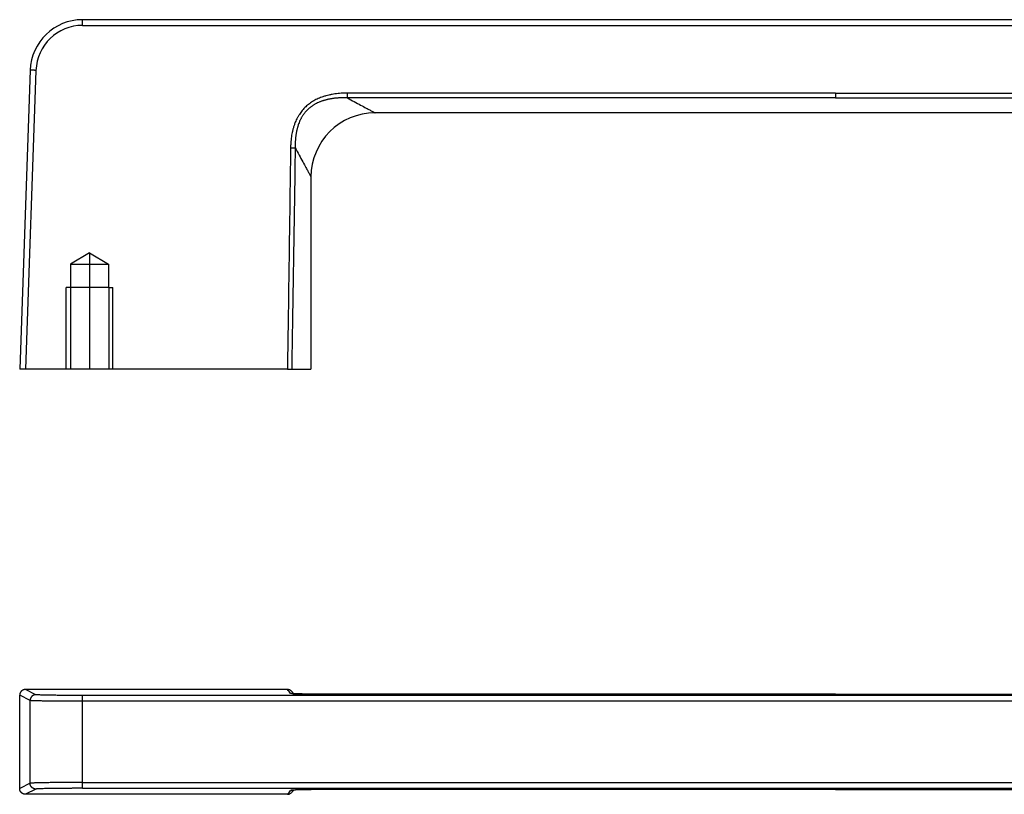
# Model space of a CAD drawing. Header units: millimetres. Extents: x -249 to -80, y 77 to 144.
# Tile 1 of 2: x -249 to -164, y 77 to 144. Entities that reach past the tile are written whole.
import ezdxf

# ---------------------------------------------------------------- set-up
doc = ezdxf.new("R2010")
doc.units = ezdxf.units.MM
doc.linetypes.add('DASHED', pattern=[15, 7, -8])
doc.linetypes.add('DOT_CENTER', pattern=[14, 12, -1, 0, -1])
doc.layers.add('1', color=7, linetype='Continuous')

# ---------------------------------------------------------------- blocks, each defined once
blk = doc.blocks.new('Griff__2', base_point=(-248.5, 77.5))
at = {"color": 4, "linetype": 'Continuous'}
for p, q in [((-247.104, 86.052), (-248, 86.5)), ((-247.604, 85.552), (-248.5, 86)), ((-247.604, 78.448), (-247.604, 85.552)), ((-113.893, 85.985), (-243.107, 85.985)), ((-243.107, 78.515), (-243.107, 85.485)), ((-113.893, 85.485), (-243.107, 85.485)), ((-247.604, 78.448), (-248.5, 78)), ((-247.104, 77.948), (-248, 77.5)), ((-243.107, 78.515), (-113.893, 78.515)), ((-243.107, 78.015), (-113.893, 78.015))]:
    blk.add_line(p, q, dxfattribs=at)
at = {"color": 7, "linetype": 'Continuous'}
for p, q in [((-225.528, 86.5), (-248, 86.5)), ((-248.5, 78), (-248.5, 86)), ((-225.528, 77.5), (-248, 77.5))]:
    blk.add_line(p, q, dxfattribs=at)
at = {"color": 4, "linetype": 'Continuous'}
for centre, start, end in [((-230, 82.5), 37.68852, 41.81131), ((-230, 81.5), 318.1887, 322.31147)]:
    blk.add_arc(centre, 6, start, end, dxfattribs=at)
at = {"color": 7, "linetype": 'Continuous'}
for start, end in [(39.53624, 41.80934), (318.19066, 320.46376)]:
    blk.add_arc((-230, 82), 6.5, start, end, dxfattribs=at)
for points, knots in [([(-248, 86.5), (-248.007, 86.5), (-248.022, 86.5), (-248.045, 86.498), (-248.068, 86.496), (-248.091, 86.492), (-248.114, 86.487), (-248.138, 86.481), (-248.161, 86.474), (-248.184, 86.465), (-248.207, 86.455), (-248.23, 86.444), (-248.252, 86.432), (-248.274, 86.419), (-248.295, 86.404), (-248.315, 86.388), (-248.335, 86.372), (-248.354, 86.354), (-248.372, 86.335), (-248.388, 86.315), (-248.404, 86.295), (-248.419, 86.274), (-248.432, 86.252), (-248.444, 86.23), (-248.455, 86.207), (-248.465, 86.184), (-248.474, 86.161), (-248.481, 86.138), (-248.487, 86.115), (-248.492, 86.091), (-248.496, 86.068), (-248.498, 86.045), (-248.5, 86.023), (-248.5, 86.008), (-248.5, 86)], [0, 0, 0, 0, 0.022302, 0.0449959, 0.0680682, 0.0915032, 0.1152833, 0.1393885, 0.1637972, 0.1884855, 0.2134276, 0.238596, 0.2639617, 0.289494, 0.315161, 0.3409298, 0.3667667, 0.3926375, 0.4185077, 0.4443428, 0.4701086, 0.4957715, 0.5212985, 0.546658, 0.5718193, 0.5967535, 0.6214331, 0.6458327, 0.6699283, 0.6936984, 0.7171232, 0.7401853, 0.7628689, 0.7851608, 0.7851608, 0.7851608, 0.7851608]), ([(-225.155, 86.333), (-225.166, 86.345), (-225.19, 86.37), (-225.231, 86.404), (-225.276, 86.433), (-225.322, 86.457), (-225.371, 86.476), (-225.422, 86.49), (-225.475, 86.498), (-225.51, 86.499), (-225.528, 86.5)], [0, 0, 0, 0, 0.047746, 0.1051871, 0.1577274, 0.2102663, 0.2580552, 0.3155604, 0.3680341, 0.4205063, 0.4205063, 0.4205063, 0.4205063]), ([(-225.131, 86.15), (-225.131, 86.15), (-225.131, 86.15), (-225.13, 86.15), (-225.128, 86.149), (-225.127, 86.149), (-225.125, 86.149), (-225.121, 86.148), (-225.117, 86.148), (-225.112, 86.147), (-225.109, 86.147), (-225.103, 86.146), (-225.094, 86.146), (-225.082, 86.145), (-225.07, 86.143), (-225.059, 86.143), (-225.047, 86.142), (-225.037, 86.141), (-225.027, 86.14), (-225.012, 86.139), (-224.99, 86.138), (-224.962, 86.136), (-224.933, 86.135), (-224.903, 86.133), (-224.874, 86.132), (-224.844, 86.13), (-224.815, 86.129), (-224.787, 86.128), (-224.76, 86.127), (-224.726, 86.126), (-224.687, 86.124), (-224.639, 86.123), (-224.59, 86.121), (-224.54, 86.12), (-224.488, 86.118), (-224.436, 86.117), (-224.382, 86.116), (-224.327, 86.114), (-224.272, 86.113), (-224.216, 86.112), (-224.159, 86.111), (-224.101, 86.11), (-224.043, 86.109), (-223.984, 86.107), (-223.925, 86.107), (-223.866, 86.106), (-223.806, 86.105), (-223.747, 86.104), (-223.695, 86.103), (-223.651, 86.103), (-223.615, 86.102), (-223.577, 86.102), (-223.539, 86.101), (-223.499, 86.101), (-223.458, 86.1), (-223.416, 86.1), (-223.372, 86.099), (-223.328, 86.099), (-223.282, 86.098), (-223.235, 86.098), (-223.187, 86.097), (-223.137, 86.097), (-223.086, 86.096), (-223.034, 86.096), (-222.981, 86.095), (-222.926, 86.095), (-222.87, 86.095), (-222.812, 86.094), (-222.753, 86.094), (-222.693, 86.093), (-222.631, 86.093), (-222.568, 86.092), (-222.503, 86.092), (-222.437, 86.092), (-222.37, 86.091), (-222.3, 86.091), (-222.23, 86.091), (-222.158, 86.09), (-222.085, 86.09), (-222.012, 86.09), (-221.94, 86.089), (-221.868, 86.089), (-221.797, 86.089), (-221.727, 86.089), (-221.658, 86.088), (-221.59, 86.088), (-221.522, 86.088), (-221.456, 86.088), (-221.391, 86.088), (-221.328, 86.087), (-221.279, 86.087), (-221.245, 86.087), (-221.224, 86.087), (-221.201, 86.087), (-221.177, 86.087), (-221.152, 86.087), (-221.125, 86.087), (-221.097, 86.087), (-221.067, 86.087), (-221.036, 86.087), (-221.004, 86.087), (-220.971, 86.087), (-220.936, 86.087), (-220.9, 86.087), (-220.863, 86.087), (-220.824, 86.087), (-220.785, 86.087), (-220.744, 86.087), (-220.702, 86.087), (-220.659, 86.086), (-220.615, 86.086), (-220.57, 86.086), (-220.524, 86.086), (-220.477, 86.086), (-220.428, 86.086), (-220.396, 86.086), (-220.38, 86.086)], [0, 0, 0, 0, 0.000606, 0.001211, 0.002911, 0.004404, 0.005422, 0.010125, 0.014751, 0.019006, 0.022599, 0.025238, 0.037015, 0.049094, 0.061211, 0.073102, 0.084503, 0.095148, 0.104774, 0.113116, 0.140891, 0.169569, 0.198878, 0.228544, 0.258296, 0.287859, 0.31696, 0.345327, 0.372685, 0.398761, 0.44494, 0.492576, 0.541585, 0.591886, 0.643395, 0.696031, 0.74971, 0.804351, 0.85987, 0.916186, 0.973215, 1.030874, 1.089082, 1.147756, 1.206813, 1.26617, 1.325746, 1.385456, 1.445219, 1.48058, 1.517032, 1.554589, 1.593269, 1.633089, 1.674066, 1.716215, 1.759555, 1.804101, 1.849871, 1.89688, 1.945147, 1.994687, 2.045517, 2.097655, 2.151116, 2.205918, 2.262077, 2.31961, 2.378533, 2.438864, 2.500619, 2.563816, 2.628469, 2.694598, 2.762217, 2.831344, 2.901996, 2.974189, 3.047669, 3.120613, 3.192951, 3.264614, 3.33553, 3.40563, 3.474843, 3.5431, 3.610329, 3.67646, 3.741424, 3.80515, 3.867567, 3.88713, 3.908189, 3.930724, 3.954709, 3.980122, 4.00694, 4.03514, 4.064698, 4.095591, 4.127797, 4.161291, 4.196051, 4.232053, 4.269275, 4.307693, 4.347284, 4.388024, 4.429891, 4.472862, 4.516912, 4.56202, 4.608161, 4.655313, 4.703452, 4.752556, 4.752556, 4.752556, 4.752556]), ([(-178.5, 86.086), (-185.472, 86.086), (-199.417, 86.086), (-213.369, 86.086), (-220.357, 86.086), (-220.372, 86.086), (-220.38, 86.086)], [0, 0, 0, 0, 20.917029, 41.834059, 41.856884, 41.879713, 41.879713, 41.879713, 41.879713]), ([(-178.5, 86.086), (-171.528, 86.086), (-157.583, 86.086), (-143.631, 86.086), (-136.643, 86.086), (-136.628, 86.086), (-136.62, 86.086)], [0, 0, 0, 0, 20.917029, 41.834059, 41.856884, 41.879713, 41.879713, 41.879713, 41.879713]), ([(-248, 77.5), (-248.007, 77.5), (-248.022, 77.5), (-248.045, 77.502), (-248.068, 77.504), (-248.091, 77.508), (-248.114, 77.513), (-248.138, 77.519), (-248.161, 77.526), (-248.184, 77.535), (-248.207, 77.545), (-248.23, 77.556), (-248.252, 77.568), (-248.274, 77.581), (-248.295, 77.596), (-248.315, 77.612), (-248.335, 77.628), (-248.354, 77.646), (-248.372, 77.665), (-248.388, 77.685), (-248.404, 77.705), (-248.419, 77.726), (-248.432, 77.748), (-248.444, 77.77), (-248.455, 77.793), (-248.465, 77.816), (-248.474, 77.839), (-248.481, 77.862), (-248.487, 77.885), (-248.492, 77.909), (-248.496, 77.932), (-248.498, 77.955), (-248.5, 77.977), (-248.5, 77.992), (-248.5, 78)], [0, 0, 0, 0, 0.022302, 0.0449959, 0.0680682, 0.0915032, 0.1152833, 0.1393885, 0.1637972, 0.1884855, 0.2134276, 0.238596, 0.2639617, 0.289494, 0.315161, 0.3409298, 0.3667667, 0.3926375, 0.4185077, 0.4443428, 0.4701086, 0.4957715, 0.5212985, 0.546658, 0.5718193, 0.5967535, 0.6214331, 0.6458327, 0.6699283, 0.6936984, 0.7171232, 0.7401853, 0.7628689, 0.7851608, 0.7851608, 0.7851608, 0.7851608]), ([(-220.38, 77.914), (-220.392, 77.914), (-220.417, 77.914), (-220.454, 77.914), (-220.49, 77.914), (-220.526, 77.914), (-220.561, 77.914), (-220.595, 77.914), (-220.629, 77.914), (-220.662, 77.913), (-220.695, 77.913), (-220.727, 77.913), (-220.758, 77.913), (-220.789, 77.913), (-220.819, 77.913), (-220.848, 77.913), (-220.877, 77.913), (-220.905, 77.913), (-220.933, 77.913), (-220.959, 77.913), (-220.985, 77.913), (-221.01, 77.913), (-221.035, 77.913), (-221.058, 77.913), (-221.081, 77.913), (-221.103, 77.913), (-221.125, 77.913), (-221.145, 77.913), (-221.165, 77.913), (-221.184, 77.913), (-221.202, 77.913), (-221.219, 77.913), (-221.236, 77.913), (-221.251, 77.913), (-221.288, 77.913), (-221.347, 77.913), (-221.427, 77.912), (-221.506, 77.912), (-221.584, 77.912), (-221.662, 77.912), (-221.739, 77.911), (-221.815, 77.911), (-221.89, 77.911), (-221.964, 77.911), (-222.038, 77.91), (-222.111, 77.91), (-222.176, 77.91), (-222.236, 77.909), (-222.288, 77.909), (-222.34, 77.909), (-222.391, 77.909), (-222.441, 77.908), (-222.49, 77.908), (-222.539, 77.908), (-222.586, 77.907), (-222.633, 77.907), (-222.679, 77.907), (-222.724, 77.907), (-222.769, 77.906), (-222.812, 77.906), (-222.855, 77.906), (-222.897, 77.905), (-222.938, 77.905), (-222.979, 77.905), (-223.019, 77.904), (-223.058, 77.904), (-223.096, 77.904), (-223.133, 77.903), (-223.17, 77.903), (-223.206, 77.903), (-223.242, 77.902), (-223.277, 77.902), (-223.311, 77.901), (-223.344, 77.901), (-223.376, 77.901), (-223.408, 77.9), (-223.44, 77.9), (-223.47, 77.9), (-223.5, 77.899), (-223.53, 77.899), (-223.558, 77.899), (-223.586, 77.898), (-223.614, 77.898), (-223.641, 77.898), (-223.674, 77.897), (-223.713, 77.897), (-223.758, 77.896), (-223.804, 77.895), (-223.85, 77.895), (-223.895, 77.894), (-223.94, 77.893), (-223.985, 77.892), (-224.03, 77.892), (-224.075, 77.891), (-224.119, 77.89), (-224.163, 77.889), (-224.206, 77.888), (-224.249, 77.887), (-224.292, 77.887), (-224.334, 77.886), (-224.375, 77.885), (-224.417, 77.884), (-224.457, 77.883), (-224.497, 77.882), (-224.536, 77.88), (-224.574, 77.879), (-224.612, 77.878), (-224.649, 77.877), (-224.685, 77.876), (-224.715, 77.875), (-224.739, 77.874), (-224.758, 77.873), (-224.777, 77.872), (-224.797, 77.872), (-224.817, 77.871), (-224.838, 77.87), (-224.859, 77.869), (-224.88, 77.868), (-224.901, 77.867), (-224.922, 77.866), (-224.943, 77.865), (-224.964, 77.864), (-224.984, 77.863), (-225.004, 77.861), (-225.019, 77.86), (-225.03, 77.86), (-225.037, 77.859), (-225.044, 77.859), (-225.052, 77.858), (-225.06, 77.857), (-225.069, 77.857), (-225.077, 77.856), (-225.086, 77.855), (-225.094, 77.854), (-225.101, 77.854), (-225.106, 77.853), (-225.11, 77.853), (-225.114, 77.852), (-225.118, 77.852), (-225.122, 77.852), (-225.124, 77.851), (-225.126, 77.851), (-225.128, 77.851), (-225.129, 77.85), (-225.13, 77.85), (-225.131, 77.85), (-225.131, 77.85), (-225.131, 77.85)], [0, 0, 0, 0, 0.037343, 0.074134, 0.110365, 0.146024, 0.181102, 0.215589, 0.249474, 0.282747, 0.315399, 0.347419, 0.378798, 0.409524, 0.439589, 0.468982, 0.497692, 0.525711, 0.553027, 0.579631, 0.605512, 0.630661, 0.655068, 0.678722, 0.701613, 0.723731, 0.745067, 0.76561, 0.785349, 0.804276, 0.822379, 0.83965, 0.856076, 0.87165, 0.88636, 0.967207, 1.047265, 1.126527, 1.204986, 1.282635, 1.359465, 1.43547, 1.510643, 1.584974, 1.658459, 1.731088, 1.802854, 1.856338, 1.908958, 1.960723, 2.011638, 2.061711, 2.110949, 2.159359, 2.206948, 2.253722, 2.299689, 2.344856, 2.389229, 2.432817, 2.475624, 2.51766, 2.55893, 2.599442, 2.639202, 2.678217, 2.716496, 2.754043, 2.790867, 2.826975, 2.862373, 2.897068, 2.931068, 2.964379, 2.997008, 3.028963, 3.06025, 3.090876, 3.120848, 3.150174, 3.178859, 3.206912, 3.234339, 3.261147, 3.287343, 3.333068, 3.37877, 3.424413, 3.469961, 3.515379, 3.56063, 3.60568, 3.650491, 3.695029, 3.739258, 3.783142, 3.826645, 3.869732, 3.912366, 3.954513, 3.996135, 4.037198, 4.077666, 4.117503, 4.156673, 4.195141, 4.232871, 4.269827, 4.305974, 4.341276, 4.35933, 4.37811, 4.397518, 4.417458, 4.437834, 4.45855, 4.479509, 4.500614, 4.521771, 4.542882, 4.563851, 4.584582, 4.604979, 4.624945, 4.644386, 4.650636, 4.657536, 4.664986, 4.672887, 4.681139, 4.689642, 4.698297, 4.707005, 4.715666, 4.724182, 4.727273, 4.730938, 4.735016, 4.739349, 4.743777, 4.74545, 4.747554, 4.749867, 4.750702, 4.751871, 4.752214, 4.752556, 4.752556, 4.752556, 4.752556]), ([(-178.5, 77.914), (-185.472, 77.914), (-199.417, 77.914), (-213.369, 77.914), (-220.357, 77.914), (-220.372, 77.914), (-220.38, 77.914)], [0, 0, 0, 0, 20.917029, 41.834059, 41.856884, 41.879713, 41.879713, 41.879713, 41.879713]), ([(-178.5, 77.914), (-171.528, 77.914), (-157.583, 77.914), (-143.631, 77.914), (-136.643, 77.914), (-136.628, 77.914), (-136.62, 77.914)], [0, 0, 0, 0, 20.917029, 41.834059, 41.856884, 41.879713, 41.879713, 41.879713, 41.879713]), ([(-225.528, 77.5), (-225.512, 77.5), (-225.477, 77.501), (-225.425, 77.51), (-225.373, 77.524), (-225.307, 77.549), (-225.23, 77.593), (-225.18, 77.642), (-225.155, 77.667)], [0, 0, 0, 0, 0.047646, 0.1049447, 0.1575917, 0.21024, 0.3152266, 0.4202171, 0.4202171, 0.4202171, 0.4202171])]:
    blk.add_open_spline(points, degree=3, knots=knots, dxfattribs=at)
at = {"color": 4, "linetype": 'Continuous'}
for points, knots in [([(-247.104, 86.052), (-247.112, 86.052), (-247.127, 86.052), (-247.149, 86.05), (-247.172, 86.048), (-247.195, 86.044), (-247.219, 86.039), (-247.242, 86.033), (-247.265, 86.026), (-247.288, 86.017), (-247.311, 86.008), (-247.334, 85.997), (-247.356, 85.984), (-247.378, 85.971), (-247.399, 85.956), (-247.419, 85.941), (-247.439, 85.924), (-247.458, 85.906), (-247.476, 85.887), (-247.492, 85.868), (-247.508, 85.847), (-247.523, 85.826), (-247.536, 85.804), (-247.548, 85.782), (-247.559, 85.759), (-247.569, 85.736), (-247.578, 85.713), (-247.585, 85.69), (-247.591, 85.667), (-247.596, 85.643), (-247.6, 85.62), (-247.602, 85.597), (-247.604, 85.575), (-247.604, 85.56), (-247.604, 85.552)], [0, 0, 0, 0, 0.0222755, 0.0449437, 0.0679913, 0.0914028, 0.1151607, 0.1392451, 0.1636345, 0.1883051, 0.2132313, 0.2383855, 0.2637387, 0.2892602, 0.3149182, 0.3406795, 0.3665105, 0.3923767, 0.4182436, 0.4440764, 0.4698407, 0.4955028, 0.5210295, 0.5463889, 0.5715502, 0.5964843, 0.6211635, 0.6455621, 0.6696561, 0.6934239, 0.7168456, 0.7399035, 0.7625819, 0.7848676, 0.7848676, 0.7848676, 0.7848676]), ([(-243.107, 85.485), (-243.163, 85.485), (-243.285, 85.485), (-243.482, 85.485), (-243.706, 85.486), (-243.952, 85.486), (-244.217, 85.487), (-244.5, 85.488), (-244.825, 85.49), (-245.179, 85.493), (-245.504, 85.496), (-245.774, 85.499), (-245.999, 85.501), (-246.202, 85.504), (-246.382, 85.507), (-246.541, 85.51), (-246.71, 85.513), (-246.883, 85.517), (-247.053, 85.521), (-247.196, 85.526), (-247.314, 85.53), (-247.405, 85.534), (-247.484, 85.538), (-247.544, 85.543), (-247.582, 85.547), (-247.599, 85.551), (-247.604, 85.552)], [0, 0, 0, 0, 0.168939, 0.366991, 0.591083, 0.838143, 1.1051, 1.388881, 1.686415, 2.078745, 2.451823, 2.662063, 2.889296, 3.126903, 3.269859, 3.430711, 3.602367, 3.777736, 3.949728, 4.111258, 4.208747, 4.302374, 4.385284, 4.446573, 4.482396, 4.498853, 4.498853, 4.498853, 4.498853]), ([(-243.107, 85.985), (-243.277, 85.985), (-243.615, 85.985), (-244.114, 85.987), (-244.513, 85.989), (-244.821, 85.992), (-245.047, 85.994), (-245.283, 85.996), (-245.508, 85.999), (-245.708, 86.002), (-245.882, 86.004), (-246.048, 86.007), (-246.22, 86.011), (-246.402, 86.015), (-246.584, 86.02), (-246.739, 86.025), (-246.859, 86.03), (-246.94, 86.034), (-247.008, 86.039), (-247.061, 86.042), (-247.094, 86.05), (-247.104, 86.052)], [0, 0, 0, 0, 0.511065, 1.012806, 1.499038, 1.707057, 1.935635, 2.179406, 2.412334, 2.612048, 2.77949, 2.93409, 3.109785, 3.295683, 3.480893, 3.654532, 3.761166, 3.840947, 3.898183, 3.96682, 3.999301, 3.999301, 3.999301, 3.999301]), ([(-243.107, 85.485), (-243.107, 85.505), (-243.107, 85.545), (-243.107, 85.606), (-243.107, 85.662), (-243.107, 85.712), (-243.107, 85.755), (-243.107, 85.796), (-243.107, 85.832), (-243.107, 85.863), (-243.107, 85.888), (-243.107, 85.91), (-243.107, 85.93), (-243.107, 85.946), (-243.107, 85.96), (-243.107, 85.97), (-243.107, 85.978), (-243.107, 85.982), (-243.107, 85.984), (-243.107, 85.985)], [0, 0, 0, 0, 0.0596267, 0.1208631, 0.1822649, 0.2274313, 0.2710004, 0.3122492, 0.3504546, 0.3784292, 0.4037561, 0.4262846, 0.4458642, 0.462344, 0.4757617, 0.4860993, 0.493486, 0.4980512, 0.4999238, 0.4999238, 0.4999238, 0.4999238]), ([(-220.38, 86.086), (-220.429, 86.086), (-220.531, 86.086), (-220.691, 86.086), (-220.862, 86.087), (-221.042, 86.087), (-221.232, 86.087), (-221.429, 86.088), (-221.632, 86.088), (-221.84, 86.089), (-222.052, 86.09), (-222.266, 86.091), (-222.475, 86.092), (-222.674, 86.093), (-222.859, 86.094), (-223.033, 86.096), (-223.194, 86.097), (-223.345, 86.099), (-223.485, 86.1), (-223.615, 86.102), (-223.735, 86.103), (-223.845, 86.105), (-223.965, 86.107), (-224.097, 86.109), (-224.243, 86.112), (-224.384, 86.115), (-224.52, 86.119), (-224.649, 86.123), (-224.77, 86.127), (-224.873, 86.131), (-224.959, 86.135), (-225.032, 86.139), (-225.098, 86.144), (-225.153, 86.149), (-225.194, 86.153), (-225.222, 86.158), (-225.242, 86.162), (-225.249, 86.167), (-225.252, 86.168)], [0, 0, 0, 0, 0.147359, 0.307304, 0.47855, 0.659815, 0.849815, 1.047268, 1.250889, 1.459396, 1.671506, 1.885936, 2.101402, 2.298787, 2.483777, 2.656812, 2.818332, 2.968778, 3.108589, 3.238205, 3.358068, 3.468615, 3.570289, 3.718559, 3.864413, 4.006353, 4.142882, 4.272502, 4.393718, 4.505035, 4.581005, 4.654486, 4.722367, 4.781548, 4.818001, 4.848168, 4.867051, 4.875776, 4.875776, 4.875776, 4.875776]), ([(-225.108, 86.147), (-225.114, 86.149), (-225.126, 86.152), (-225.144, 86.156), (-225.162, 86.16), (-225.18, 86.163), (-225.198, 86.165), (-225.216, 86.167), (-225.234, 86.168), (-225.246, 86.168), (-225.252, 86.168)], [0, 0, 0, 0, 0.0186002, 0.037131, 0.0555801, 0.0739355, 0.0921857, 0.1103195, 0.1283263, 0.1461958, 0.1461958, 0.1461958, 0.1461958]), ([(-243.107, 78.515), (-243.229, 78.515), (-243.464, 78.515), (-243.8, 78.514), (-244.101, 78.513), (-244.367, 78.512), (-244.593, 78.511), (-244.809, 78.51), (-245.034, 78.508), (-245.289, 78.506), (-245.536, 78.504), (-245.773, 78.501), (-245.998, 78.499), (-246.252, 78.495), (-246.518, 78.491), (-246.781, 78.486), (-247.011, 78.48), (-247.201, 78.474), (-247.357, 78.469), (-247.474, 78.462), (-247.555, 78.458), (-247.592, 78.45), (-247.604, 78.448)], [0, 0, 0, 0, 0.367754, 0.704091, 1.006548, 1.272664, 1.499975, 1.686019, 1.920087, 2.177046, 2.450922, 2.661117, 2.888128, 3.125401, 3.421659, 3.685848, 3.916236, 4.111092, 4.25635, 4.385269, 4.462397, 4.498803, 4.498803, 4.498803, 4.498803]), ([(-247.104, 77.948), (-247.112, 77.948), (-247.127, 77.948), (-247.149, 77.95), (-247.172, 77.952), (-247.195, 77.956), (-247.219, 77.961), (-247.242, 77.967), (-247.265, 77.974), (-247.288, 77.983), (-247.311, 77.992), (-247.334, 78.003), (-247.356, 78.016), (-247.378, 78.029), (-247.399, 78.044), (-247.419, 78.059), (-247.439, 78.076), (-247.458, 78.094), (-247.476, 78.113), (-247.492, 78.132), (-247.508, 78.153), (-247.523, 78.174), (-247.536, 78.196), (-247.548, 78.218), (-247.559, 78.241), (-247.569, 78.264), (-247.578, 78.287), (-247.585, 78.31), (-247.591, 78.333), (-247.596, 78.357), (-247.6, 78.38), (-247.602, 78.403), (-247.604, 78.425), (-247.604, 78.44), (-247.604, 78.448)], [0, 0, 0, 0, 0.0222755, 0.0449437, 0.0679913, 0.0914028, 0.1151607, 0.1392451, 0.1636345, 0.1883051, 0.2132313, 0.2383855, 0.2637387, 0.2892602, 0.3149182, 0.3406795, 0.3665105, 0.3923767, 0.4182436, 0.4440764, 0.4698407, 0.4955028, 0.5210295, 0.5463889, 0.5715502, 0.5964843, 0.6211635, 0.6455621, 0.6696561, 0.6934239, 0.7168456, 0.7399035, 0.7625819, 0.7848676, 0.7848676, 0.7848676, 0.7848676]), ([(-243.107, 78.015), (-243.179, 78.015), (-243.341, 78.015), (-243.604, 78.015), (-243.909, 78.014), (-244.247, 78.012), (-244.59, 78.01), (-244.939, 78.007), (-245.269, 78.004), (-245.589, 78), (-245.883, 77.996), (-246.146, 77.991), (-246.38, 77.986), (-246.577, 77.98), (-246.763, 77.974), (-246.918, 77.966), (-247.033, 77.961), (-247.087, 77.951), (-247.104, 77.948)], [0, 0, 0, 0, 0.217584, 0.483733, 0.790959, 1.131772, 1.498685, 1.818743, 2.178606, 2.48955, 2.778154, 3.06226, 3.276399, 3.481327, 3.654384, 3.832427, 3.947804, 3.99925, 3.99925, 3.99925, 3.99925]), ([(-243.107, 78.015), (-243.107, 78.016), (-243.107, 78.018), (-243.107, 78.022), (-243.107, 78.03), (-243.107, 78.04), (-243.107, 78.054), (-243.107, 78.07), (-243.107, 78.09), (-243.107, 78.112), (-243.107, 78.137), (-243.107, 78.168), (-243.107, 78.204), (-243.107, 78.245), (-243.107, 78.288), (-243.107, 78.338), (-243.107, 78.394), (-243.107, 78.455), (-243.107, 78.495), (-243.107, 78.515)], [0, 0, 0, 0, 0.0018727, 0.0064378, 0.0138246, 0.0241622, 0.0375798, 0.0540597, 0.0736392, 0.0961678, 0.1214947, 0.1494692, 0.1876746, 0.2289235, 0.2724926, 0.317659, 0.3790607, 0.4402971, 0.4999238, 0.4999238, 0.4999238, 0.4999238]), ([(-220.38, 77.914), (-220.526, 77.914), (-220.816, 77.914), (-221.247, 77.913), (-221.669, 77.912), (-222.08, 77.91), (-222.431, 77.909), (-222.72, 77.907), (-222.945, 77.905), (-223.153, 77.903), (-223.343, 77.901), (-223.516, 77.899), (-223.674, 77.897), (-223.817, 77.895), (-223.976, 77.893), (-224.155, 77.89), (-224.355, 77.885), (-224.544, 77.881), (-224.72, 77.875), (-224.865, 77.87), (-224.983, 77.864), (-225.075, 77.858), (-225.147, 77.852), (-225.197, 77.846), (-225.226, 77.841), (-225.243, 77.838), (-225.25, 77.833), (-225.252, 77.832)], [0, 0, 0, 0, 0.438024, 0.870344, 1.293797, 1.705221, 2.101454, 2.346228, 2.571808, 2.779052, 2.968821, 3.141974, 3.29937, 3.44187, 3.570332, 3.77731, 3.978379, 4.16943, 4.346355, 4.505051, 4.605939, 4.70056, 4.781549, 4.823676, 4.851584, 4.867978, 4.875786, 4.875786, 4.875786, 4.875786]), ([(-225.252, 77.832), (-225.246, 77.832), (-225.234, 77.832), (-225.216, 77.833), (-225.198, 77.835), (-225.18, 77.837), (-225.162, 77.84), (-225.144, 77.844), (-225.126, 77.848), (-225.114, 77.851), (-225.108, 77.853)], [0, 0, 0, 0, 0.0178692, 0.0358757, 0.0540092, 0.072259, 0.0906141, 0.1090628, 0.1275933, 0.1461932, 0.1461932, 0.1461932, 0.1461932])]:
    blk.add_open_spline(points, degree=3, knots=knots, dxfattribs=at)
blk = doc.blocks.new('Drfsicht1', base_point=(-178.5, 82))
blk.add_blockref('Griff__2', (-248.5, 77.5))
blk = doc.blocks.new('Griff__3', base_point=(-248.5, 114))
at = {"color": 7, "linetype": 'Continuous'}
for p, q in [((-113.893, 144), (-243.107, 144)), ((-247.604, 139.657), (-248.5, 114)), ((-139, 136), (-218, 136)), ((-223.5, 130.5), (-223.5, 114)), ((-248, 114), (-248.5, 114)), ((-244.15, 114), (-248, 114)), ((-240.85, 114), (-244.15, 114)), ((-225.528, 114), (-240.85, 114)), ((-225.528, 114), (-225.155, 114)), ((-225.155, 114), (-223.5, 114))]:
    blk.add_line(p, q, dxfattribs=at)
at = {"color": 4, "linetype": 'Continuous'}
for p, q in [((-243.107, 143.509), (-113.893, 143.509)), ((-247.104, 139.648), (-248, 114)), ((-178.5, 137.699), (-178.5, 137.289))]:
    blk.add_line(p, q, dxfattribs=at)
at = {"color": 1, "linetype": 'DASHED'}
for p, q in [((-242.5, 123.982), (-244.135, 123)), ((-242.5, 123.982), (-240.865, 123)), ((-244.135, 123), (-240.865, 123)), ((-244.135, 123), (-244.135, 121)), ((-240.865, 123), (-240.865, 121)), ((-244.135, 121), (-244.15, 121)), ((-244.15, 121), (-244.15, 114)), ((-240.865, 121), (-244.135, 121)), ((-240.85, 121), (-240.865, 121)), ((-240.85, 121), (-240.85, 114))]:
    blk.add_line(p, q, dxfattribs=at)
at = {"color": 7, "linetype": 'Continuous'}
for centre, radius, end in [((-243.107, 139.5), 4.5, 178), ((-218, 130.5), 5.5, 180)]:
    blk.add_arc(centre, radius, 90, end, dxfattribs=at)
at = {"color": 4, "linetype": 'Continuous'}
blk.add_arc((-243.107, 139.509), 4, 90.00001, 177.99999, dxfattribs=at)
for points, knots in [([(-243.107, 143.509), (-243.107, 143.539), (-243.107, 143.6), (-243.107, 143.69), (-243.107, 143.775), (-243.107, 143.852), (-243.107, 143.914), (-243.107, 143.956), (-243.107, 143.983), (-243.107, 143.994), (-243.107, 144)], [0, 0, 0, 0, 0.0922547, 0.1816367, 0.2701342, 0.347899, 0.410868, 0.4568697, 0.4740717, 0.4912738, 0.4912738, 0.4912738, 0.4912738]), ([(-247.104, 139.648), (-247.108, 139.648), (-247.115, 139.649), (-247.127, 139.649), (-247.138, 139.649), (-247.149, 139.65), (-247.161, 139.65), (-247.172, 139.651), (-247.184, 139.651), (-247.197, 139.651), (-247.211, 139.652), (-247.226, 139.652), (-247.242, 139.653), (-247.257, 139.653), (-247.273, 139.654), (-247.286, 139.654), (-247.298, 139.654), (-247.309, 139.655), (-247.319, 139.655), (-247.329, 139.655), (-247.339, 139.655), (-247.349, 139.656), (-247.358, 139.656), (-247.368, 139.656), (-247.377, 139.656), (-247.385, 139.657), (-247.393, 139.657), (-247.401, 139.657), (-247.408, 139.657), (-247.416, 139.657), (-247.423, 139.657), (-247.43, 139.658), (-247.437, 139.658), (-247.444, 139.658), (-247.451, 139.658), (-247.457, 139.658), (-247.463, 139.658), (-247.469, 139.658), (-247.474, 139.658), (-247.479, 139.658), (-247.485, 139.659), (-247.49, 139.659), (-247.495, 139.659), (-247.5, 139.659), (-247.504, 139.659), (-247.509, 139.659), (-247.514, 139.659), (-247.518, 139.659), (-247.522, 139.659), (-247.527, 139.659), (-247.531, 139.659), (-247.535, 139.659), (-247.539, 139.659), (-247.543, 139.659), (-247.546, 139.659), (-247.55, 139.659), (-247.553, 139.659), (-247.557, 139.659), (-247.56, 139.659), (-247.563, 139.659), (-247.566, 139.659), (-247.569, 139.659), (-247.572, 139.659), (-247.574, 139.659), (-247.577, 139.659), (-247.579, 139.659), (-247.581, 139.659), (-247.584, 139.659), (-247.586, 139.659), (-247.588, 139.659), (-247.589, 139.659), (-247.591, 139.659), (-247.593, 139.658), (-247.594, 139.658), (-247.596, 139.658), (-247.597, 139.658), (-247.598, 139.658), (-247.599, 139.658), (-247.6, 139.658), (-247.601, 139.658), (-247.601, 139.658), (-247.602, 139.658), (-247.603, 139.658), (-247.603, 139.658), (-247.603, 139.657), (-247.604, 139.657), (-247.604, 139.657), (-247.604, 139.657), (-247.604, 139.657), (-247.604, 139.657), (-247.604, 139.657), (-247.604, 139.657)], [0, 0, 0, 0, 0.0110937, 0.0222825, 0.0335582, 0.0449123, 0.0563366, 0.0678227, 0.0793622, 0.0909468, 0.1064429, 0.1219768, 0.1375223, 0.1530531, 0.1685428, 0.1839653, 0.1941948, 0.2043731, 0.2144917, 0.224542, 0.2345154, 0.2444035, 0.2541976, 0.2638892, 0.2734698, 0.2812208, 0.2888867, 0.2964635, 0.3039469, 0.3113329, 0.3186172, 0.3257958, 0.3328645, 0.3398192, 0.3466557, 0.3533698, 0.3589549, 0.3644473, 0.3698455, 0.3751478, 0.3803524, 0.3854579, 0.3904626, 0.3953647, 0.4001628, 0.404855, 0.4094399, 0.4139157, 0.4182808, 0.4225373, 0.4266808, 0.430711, 0.4346272, 0.4384291, 0.4421162, 0.4456879, 0.4491438, 0.4524834, 0.4557063, 0.4588119, 0.4617998, 0.4646695, 0.467424, 0.4700607, 0.4725802, 0.474983, 0.4772697, 0.479441, 0.4814975, 0.4834399, 0.4852686, 0.4869844, 0.4885879, 0.4900797, 0.4914605, 0.4926456, 0.4937375, 0.494737, 0.4956453, 0.4964634, 0.4971926, 0.4978339, 0.4984731, 0.4989974, 0.4994103, 0.4996497, 0.4998329, 0.4999055, 0.4999673, 0.5000208, 0.5000696, 0.5000696, 0.5000696, 0.5000696]), ([(-220.38, 137.699), (-220.398, 137.699), (-220.443, 137.698), (-220.508, 137.698), (-220.578, 137.696), (-220.664, 137.694), (-220.776, 137.689), (-220.952, 137.679), (-221.175, 137.66), (-221.436, 137.629), (-221.701, 137.586), (-221.959, 137.533), (-222.223, 137.466), (-222.461, 137.393), (-222.682, 137.313), (-222.88, 137.23), (-223.074, 137.139), (-223.332, 137), (-223.631, 136.805), (-223.965, 136.526), (-224.254, 136.217), (-224.444, 135.958), (-224.556, 135.78), (-224.61, 135.689), (-224.662, 135.594), (-224.729, 135.466), (-224.805, 135.303), (-224.892, 135.091), (-224.975, 134.857), (-225.051, 134.597), (-225.113, 134.333), (-225.161, 134.077), (-225.199, 133.816), (-225.223, 133.594), (-225.237, 133.41), (-225.244, 133.273), (-225.25, 133.142), (-225.251, 133.053), (-225.252, 133.013)], [0, 0, 0, 0, 0.056091, 0.132887, 0.196257, 0.265821, 0.390563, 0.531812, 0.794471, 1.064487, 1.318811, 1.598438, 1.856787, 2.134071, 2.346575, 2.560576, 2.777432, 2.988307, 3.439237, 3.846643, 4.290274, 4.705707, 4.80941, 4.920153, 5.021782, 5.134319, 5.353388, 5.561566, 5.82118, 6.098188, 6.375484, 6.632963, 6.878863, 7.166275, 7.305088, 7.432522, 7.577465, 7.698555, 7.698555, 7.698555, 7.698555]), ([(-220.38, 137.289), (-220.388, 137.289), (-220.405, 137.29), (-220.445, 137.291), (-220.499, 137.293), (-220.583, 137.294), (-220.683, 137.295), (-220.798, 137.294), (-220.913, 137.291), (-221.027, 137.286), (-221.142, 137.28), (-221.256, 137.272), (-221.37, 137.262), (-221.484, 137.249), (-221.597, 137.235), (-221.71, 137.219), (-221.822, 137.2), (-221.934, 137.179), (-222.045, 137.156), (-222.155, 137.13), (-222.265, 137.102), (-222.37, 137.072), (-222.47, 137.041), (-222.565, 137.009), (-222.66, 136.975), (-222.784, 136.926), (-222.937, 136.859), (-223.086, 136.784), (-223.202, 136.719), (-223.287, 136.668), (-223.37, 136.614), (-223.452, 136.558), (-223.531, 136.499), (-223.609, 136.437), (-223.684, 136.373), (-223.757, 136.307), (-223.828, 136.238), (-223.897, 136.167), (-223.963, 136.093), (-224.027, 136.017), (-224.089, 135.939), (-224.147, 135.859), (-224.203, 135.777), (-224.257, 135.693), (-224.308, 135.607), (-224.356, 135.52), (-224.402, 135.431), (-224.46, 135.31), (-224.526, 135.156), (-224.585, 134.997), (-224.628, 134.864), (-224.658, 134.761), (-224.687, 134.657), (-224.712, 134.551), (-224.736, 134.446), (-224.757, 134.339), (-224.776, 134.232), (-224.793, 134.124), (-224.808, 134.016), (-224.821, 133.908), (-224.831, 133.799), (-224.84, 133.689), (-224.847, 133.58), (-224.853, 133.47), (-224.856, 133.36), (-224.858, 133.264), (-224.858, 133.18), (-224.858, 133.123), (-224.858, 133.078), (-224.857, 133.05), (-224.857, 133.025), (-224.856, 133.011), (-224.856, 133.004)], [0, 0, 0, 0, 0.025185, 0.050357, 0.119383, 0.188399, 0.303398, 0.418366, 0.533214, 0.648019, 0.762668, 0.877266, 0.991695, 1.106064, 1.220101, 1.33407, 1.447815, 1.561484, 1.674881, 1.788194, 1.901233, 2.014186, 2.115011, 2.215759, 2.316278, 2.416703, 2.616773, 2.816619, 2.916048, 3.015396, 3.114574, 3.213701, 3.312674, 3.411612, 3.510461, 3.609291, 3.708382, 3.807473, 3.90659, 4.005726, 4.104955, 4.20422, 4.303619, 4.403069, 4.502848, 4.602689, 4.702729, 4.802861, 5.003855, 5.20509, 5.312878, 5.420773, 5.528922, 5.637155, 5.745657, 5.854237, 5.963049, 6.071932, 6.18116, 6.290451, 6.399928, 6.509462, 6.619167, 6.72892, 6.838812, 6.948742, 7.019086, 7.089445, 7.120966, 7.15249, 7.173988, 7.195488, 7.195488, 7.195488, 7.195488]), ([(-178.5, 137.699), (-185.472, 137.699), (-199.417, 137.699), (-213.369, 137.699), (-220.357, 137.699), (-220.372, 137.699), (-220.38, 137.699)], [0, 0, 0, 0, 20.917029, 41.834059, 41.856884, 41.879713, 41.879713, 41.879713, 41.879713]), ([(-220.38, 137.289), (-220.38, 137.301), (-220.38, 137.328), (-220.38, 137.371), (-220.38, 137.419), (-220.38, 137.471), (-220.38, 137.526), (-220.38, 137.583), (-220.38, 137.641), (-220.38, 137.679), (-220.38, 137.699)], [0, 0, 0, 0, 0.0371243, 0.0800391, 0.1281313, 0.1805141, 0.2360973, 0.2936468, 0.3518824, 0.4095676, 0.4095676, 0.4095676, 0.4095676]), ([(-178.5, 137.289), (-185.472, 137.289), (-199.417, 137.289), (-213.369, 137.288), (-220.357, 137.289), (-220.372, 137.289), (-220.38, 137.289)], [0, 0, 0, 0, 20.917029, 41.834059, 41.856877, 41.879693, 41.879693, 41.879693, 41.879693]), ([(-220.38, 137.289), (-220.182, 137.182), (-219.801, 136.976), (-219.259, 136.682), (-218.817, 136.442), (-218.479, 136.26), (-218.251, 136.136), (-218.11, 136.059), (-218.034, 136.019), (-218.011, 136.006), (-218, 136)], [0, 0, 0, 0, 0.675696, 1.298819, 1.849593, 2.184427, 2.44935, 2.628156, 2.667265, 2.706374, 2.706374, 2.706374, 2.706374]), ([(-178.5, 137.699), (-171.528, 137.699), (-157.583, 137.699), (-143.631, 137.699), (-136.643, 137.699), (-136.628, 137.699), (-136.62, 137.699)], [0, 0, 0, 0, 20.917029, 41.834059, 41.856884, 41.879713, 41.879713, 41.879713, 41.879713]), ([(-178.5, 137.289), (-171.528, 137.289), (-157.583, 137.289), (-143.631, 137.288), (-136.643, 137.289), (-136.628, 137.289), (-136.62, 137.289)], [0, 0, 0, 0, 20.917029, 41.834059, 41.856877, 41.879693, 41.879693, 41.879693, 41.879693]), ([(-225.252, 133.013), (-225.275, 131.353), (-225.318, 128.184), (-225.385, 123.458), (-225.454, 118.78), (-225.503, 115.611), (-225.528, 114)], [0, 0, 0, 0, 4.97846, 9.507303, 14.181127, 19.014591, 19.014591, 19.014591, 19.014591]), ([(-225.252, 133.013), (-225.233, 133.012), (-225.196, 133.012), (-225.14, 133.011), (-225.086, 133.01), (-225.032, 133.009), (-224.982, 133.008), (-224.936, 133.006), (-224.894, 133.005), (-224.868, 133.004), (-224.856, 133.004)], [0, 0, 0, 0, 0.0556503, 0.1116861, 0.166998, 0.2204451, 0.2709289, 0.3174743, 0.3592792, 0.3957739, 0.3957739, 0.3957739, 0.3957739]), ([(-224.856, 133.004), (-224.856, 132.997), (-224.857, 132.982), (-224.879, 131.413), (-224.926, 128.298), (-224.998, 123.621), (-225.073, 118.929), (-225.125, 115.753), (-225.153, 114.11), (-225.154, 114.037), (-225.155, 114)], [0, 0, 0, 0, 0.022041, 0.044084, 4.70594, 9.367799, 14.076531, 18.785267, 18.895736, 19.006204, 19.006204, 19.006204, 19.006204]), ([(-224.856, 133.004), (-224.744, 132.797), (-224.528, 132.398), (-224.22, 131.83), (-223.97, 131.367), (-223.779, 131.015), (-223.649, 130.776), (-223.568, 130.625), (-223.522, 130.541), (-223.507, 130.514), (-223.5, 130.5)], [0, 0, 0, 0, 0.706369, 1.359535, 1.938965, 2.285261, 2.562512, 2.75413, 2.800853, 2.847576, 2.847576, 2.847576, 2.847576])]:
    blk.add_open_spline(points, degree=3, knots=knots, dxfattribs=at)
at = {"layer": '1', "color": 2, "linetype": 'DOT_CENTER'}
blk.add_line((-242.5, 123.982), (-242.5, 114), dxfattribs=at)
at = {"layer": '1', "color": 1, "linetype": 'DASHED'}
for p, q in [((-244.15, 121), (-244.5, 121)), ((-244.5, 114), (-244.5, 121)), ((-240.85, 121), (-240.5, 121)), ((-240.5, 114), (-240.5, 121))]:
    blk.add_line(p, q, dxfattribs=at)
blk = doc.blocks.new('Vordans1', base_point=(-178.5, 129))
blk.add_blockref('Griff__3', (-248.5, 114))

msp = doc.modelspace()

# ---------------------------------------------------------------- block references
for name, p in [('Vordans1', (-178.5, 129)), ('Drfsicht1', (-178.5, 82))]:
    msp.add_blockref(name, p)

doc.saveas('drawing.dxf')
